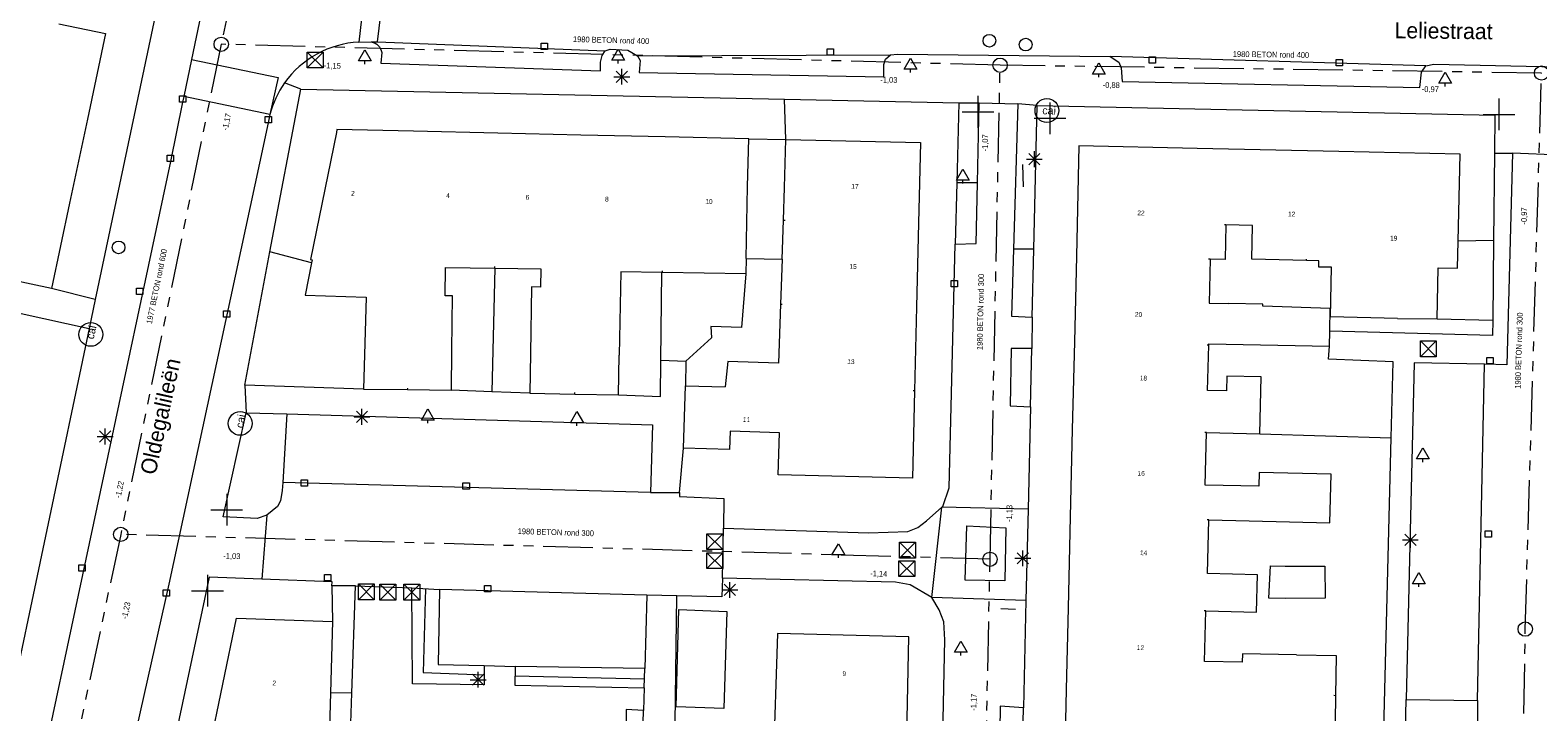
# Model space of a CAD drawing. Header units: millimetres. Extents: x 812 to 183790, y 13 to 580968.
# Tile 22 of 256: x 182647 to 182742, y 580400 to 580443. Entities that reach past the tile are written whole.
import ezdxf

# ---------------------------------------------------------------- set-up
doc = ezdxf.new("R2010")
doc.units = ezdxf.units.MM
doc.header["$LTSCALE"] = 5
doc.linetypes.add('DGN1', pattern=[336.0003, 0, -336.0003])
doc.linetypes.add('PHANTOM2', pattern=[1.25, 0.625, -0.125, 0.125, -0.125, 0.125, -0.125])
for name, color, linetype, lineweight in [('(presentatie) Code LVGOHA (lijn of vlak) (zonder attributen) niet in de presentatietabel', 7, 'Continuous', 0), ('000 BOB begin', 252, 'Continuous', 13), ('000 BOB eind', 252, 'Continuous', 13), ('000 Specificaties_S', 252, 'Continuous', 13), ('046 GEMENGD STELSEL', 252, 'PHANTOM2', 0), ('afsluitpaal', 252, 'Continuous', 9), ('beheer openbare ruimte groenbeheer', 252, 'Continuous', 9), ('beheer openbare ruimte wegbeheer', 252, 'Continuous', 9), ('boom', 252, 'Continuous', 9), ('brandkraan -put', 252, 'Continuous', 9), ('cai-kast', 252, 'Continuous', 9), ('Grens overig bouwwerk IMGEO uitbreiding populatie', 7, 'Continuous', 0), ('Hek overige scheiding', 252, 'Continuous', 9), ('hoofdgebouw', 252, 'Continuous', 9), ('huisnummerreeks BGT', 252, 'Continuous', 9), ('inspectie- rioolput', 252, 'Continuous', 9), ('kant verharding', 252, 'Continuous', 9), ('kolk', 252, 'Continuous', 9), ('lichtmast', 252, 'Continuous', 9), ('openbaar ruimte label', 252, 'Continuous', 9), ('verkeersbord', 252, 'Continuous', 9), ('waterleidingput', 252, 'Continuous', 9)]:
    doc.layers.add(name, color=color, linetype=linetype, lineweight=lineweight)
for name, color, linetype, lineweight, true_color in [('bijgebouw', 1, 'Continuous', 0, 0xff0000), ('dakrand', 1, 'Continuous', 0, 0xff0000), ('scheidingsmuur', 1, 'DGN1', 13, 0xff0000)]:
    doc.layers.add(name, color=color, linetype=linetype, lineweight=lineweight, true_color=true_color)
doc.styles.add('Arial Narrow', font='Arial Narrow.shx')
doc.styles.add('Styledgn000', font='dgn000.shx')

# ---------------------------------------------------------------- blocks, each defined once
blk = doc.blocks.new('LANTP588')
at = {"layer": 'lichtmast', "color": 251, "linetype": 'Continuous', "lineweight": 0, "true_color": 0x696969}
for p, q in [((-0.5, 0), (0.5, 0.001)), ((0.354, -0.354), (-0.354, 0.354)), ((-0.354, -0.354), (0.354, 0.354)), ((0, -0.5), (0, 0.5))]:
    blk.add_line(p, q, dxfattribs=at)
blk = doc.blocks.new('LANTP596')
at = {"layer": 'lichtmast', "color": 251, "linetype": 'Continuous', "lineweight": 0, "true_color": 0x696969}
for p, q in [((-0.5, 0), (0.5, 0.001)), ((0.354, -0.354), (-0.354, 0.354)), ((-0.354, -0.354), (0.354, 0.354)), ((0, -0.5), (0, 0.5))]:
    blk.add_line(p, q, dxfattribs=at)
blk = doc.blocks.new('LANTP600')
at = {"layer": 'lichtmast', "color": 251, "linetype": 'Continuous', "lineweight": 0, "true_color": 0x696969}
for p, q in [((-0.5, 0), (0.5, 0.001)), ((0.354, -0.354), (-0.354, 0.354)), ((-0.354, -0.354), (0.354, 0.354)), ((0, -0.5), (0, 0.5))]:
    blk.add_line(p, q, dxfattribs=at)
blk = doc.blocks.new('SKOLK1322')
at = {"layer": 'kolk', "color": 251, "linetype": 'Continuous', "lineweight": 0, "true_color": 0x696969, "flags": 128}
blk.add_lwpolyline([(-0.2, 0.4), (0.2, 0.4), (0.2, 0), (-0.2, 0), (-0.2, 0.4)], dxfattribs=at)
blk = doc.blocks.new('SKOLK1377')
at = {"layer": 'kolk', "color": 251, "linetype": 'Continuous', "lineweight": 0, "true_color": 0x696969, "flags": 128}
blk.add_lwpolyline([(-0.2, 0.4), (0.2, 0.4), (0.2, 0), (-0.2, 0), (-0.2, 0.4)], dxfattribs=at)
blk = doc.blocks.new('SKOLK1491')
at = {"layer": 'kolk', "color": 251, "linetype": 'Continuous', "lineweight": 0, "true_color": 0x696969, "flags": 128}
blk.add_lwpolyline([(-0.2, 0.4), (0.2, 0.4), (0.2, 0), (-0.2, 0), (-0.2, 0.4)], dxfattribs=at)
blk = doc.blocks.new('LANTP692')
at = {"layer": 'lichtmast', "color": 251, "linetype": 'Continuous', "lineweight": 0, "true_color": 0x696969}
for p, q in [((-0.5, 0), (0.5, 0.001)), ((0.354, -0.354), (-0.354, 0.354)), ((-0.354, -0.354), (0.354, 0.354)), ((0, -0.5), (0, 0.5))]:
    blk.add_line(p, q, dxfattribs=at)
blk = doc.blocks.new('HINDER410')
at = {"layer": 'afsluitpaal', "color": 251, "linetype": 'Continuous', "lineweight": 0, "true_color": 0x696969}
for p, q in [((-0.5, 0.5), (0.5, -0.5)), ((0.5, 0.5), (-0.5, -0.5))]:
    blk.add_line(p, q, dxfattribs=at)
at = {"layer": 'afsluitpaal', "color": 251, "linetype": 'Continuous', "lineweight": 0, "true_color": 0x696969, "flags": 128}
blk.add_lwpolyline([(-0.5, 0.5), (0.5, 0.5), (0.5, -0.5), (-0.5, -0.5), (-0.5, 0.5)], dxfattribs=at)
blk = doc.blocks.new('SKOLK1563')
at = {"layer": 'kolk', "color": 251, "linetype": 'Continuous', "lineweight": 0, "true_color": 0x696969, "flags": 128}
blk.add_lwpolyline([(-0.2, 0.4), (0.2, 0.4), (0.2, 0), (-0.2, 0), (-0.2, 0.4)], dxfattribs=at)
blk = doc.blocks.new('SKOLK1604')
at = {"layer": 'kolk', "color": 251, "linetype": 'Continuous', "lineweight": 0, "true_color": 0x696969, "flags": 128}
blk.add_lwpolyline([(-0.2, 0.4), (0.2, 0.4), (0.2, 0), (-0.2, 0), (-0.2, 0.4)], dxfattribs=at)
blk = doc.blocks.new('CAITR135')
at = {"layer": 'cai-kast', "color": 251, "linetype": 'Continuous', "lineweight": 0, "true_color": 0x696969}
blk.add_circle((0.023, -0.001), 0.75, dxfattribs=at)
at = {"layer": 'cai-kast', "color": 251, "linetype": 'Continuous', "lineweight": 0, "true_color": 0x696969, "insert": (0.16, -0.004), "char_height": 0.5, "attachment_point": 5, "rotation": 358.49087, "line_spacing_factor": 0.8, "style": 'Styledgn000'}
blk.add_mtext('{\\C251;cai}', dxfattribs=at)
blk = doc.blocks.new('CAITR139')
at = {"layer": 'cai-kast', "color": 251, "linetype": 'Continuous', "lineweight": 0, "true_color": 0x696969}
blk.add_circle((0.004, 0.023), 0.75, dxfattribs=at)
at = {"layer": 'cai-kast', "color": 251, "linetype": 'Continuous', "lineweight": 0, "true_color": 0x696969, "insert": (0.029, 0.158), "char_height": 0.5, "attachment_point": 5, "rotation": 79.41653, "line_spacing_factor": 0.8, "style": 'Styledgn000'}
blk.add_mtext('{\\C251;cai}', dxfattribs=at)
blk = doc.blocks.new('BOOM1331')
at = {"layer": 'boom', "color": 251, "linetype": 'Continuous', "lineweight": 0, "true_color": 0x696969}
blk.add_line((0, -0.433), (0, -0.233), dxfattribs=at)
at = {"layer": 'boom', "color": 251, "linetype": 'Continuous', "lineweight": 0, "true_color": 0x696969, "flags": 128}
blk.add_lwpolyline([(-0.4, -0.233), (0, 0.467), (0.4, -0.233), (-0.4, -0.233)], dxfattribs=at)
blk = doc.blocks.new('BOOM1380')
at = {"layer": 'boom', "color": 251, "linetype": 'Continuous', "lineweight": 0, "true_color": 0x696969}
blk.add_line((0, -0.433), (0, -0.233), dxfattribs=at)
at = {"layer": 'boom', "color": 251, "linetype": 'Continuous', "lineweight": 0, "true_color": 0x696969, "flags": 128}
blk.add_lwpolyline([(-0.4, -0.233), (0, 0.467), (0.4, -0.233), (-0.4, -0.233)], dxfattribs=at)
blk = doc.blocks.new('SKOLK1862')
at = {"layer": 'kolk', "color": 251, "linetype": 'Continuous', "lineweight": 0, "true_color": 0x696969, "flags": 128}
blk.add_lwpolyline([(-0.2, 0.4), (0.2, 0.4), (0.2, 0), (-0.2, 0), (-0.2, 0.4)], dxfattribs=at)
blk = doc.blocks.new('SKOLK1917')
at = {"layer": 'kolk', "color": 251, "linetype": 'Continuous', "lineweight": 0, "true_color": 0x696969, "flags": 128}
blk.add_lwpolyline([(-0.2, 0.4), (0.2, 0.4), (0.2, 0), (-0.2, 0), (-0.2, 0.4)], dxfattribs=at)
blk = doc.blocks.new('VERKB99')
at = {"layer": 'verkeersbord', "color": 251, "linetype": 'Continuous', "lineweight": 0, "true_color": 0x696969}
for p, q in [((0, 1), (0, -1)), ((-1, 0), (1, 0))]:
    blk.add_line(p, q, dxfattribs=at)
blk = doc.blocks.new('HINDER458')
at = {"layer": 'afsluitpaal', "color": 251, "linetype": 'Continuous', "lineweight": 0, "true_color": 0x696969}
for p, q in [((-0.5, 0.5), (0.5, -0.5)), ((0.5, 0.5), (-0.5, -0.5))]:
    blk.add_line(p, q, dxfattribs=at)
at = {"layer": 'afsluitpaal', "color": 251, "linetype": 'Continuous', "lineweight": 0, "true_color": 0x696969, "flags": 128}
blk.add_lwpolyline([(-0.5, 0.5), (0.5, 0.5), (0.5, -0.5), (-0.5, -0.5), (-0.5, 0.5)], dxfattribs=at)
blk = doc.blocks.new('BOOM1591')
at = {"layer": 'boom', "color": 251, "linetype": 'Continuous', "lineweight": 0, "true_color": 0x696969}
blk.add_line((0, -0.433), (0, -0.233), dxfattribs=at)
at = {"layer": 'boom', "color": 251, "linetype": 'Continuous', "lineweight": 0, "true_color": 0x696969, "flags": 128}
blk.add_lwpolyline([(-0.4, -0.233), (0, 0.467), (0.4, -0.233), (-0.4, -0.233)], dxfattribs=at)
blk = doc.blocks.new('BOOM1632')
at = {"layer": 'boom', "color": 251, "linetype": 'Continuous', "lineweight": 0, "true_color": 0x696969}
blk.add_line((0, -0.433), (0, -0.233), dxfattribs=at)
at = {"layer": 'boom', "color": 251, "linetype": 'Continuous', "lineweight": 0, "true_color": 0x696969, "flags": 128}
blk.add_lwpolyline([(-0.4, -0.233), (0, 0.467), (0.4, -0.233), (-0.4, -0.233)], dxfattribs=at)
blk = doc.blocks.new('BRANDK144')
at = {"layer": 'brandkraan -put', "color": 251, "linetype": 'Continuous', "lineweight": 0, "true_color": 0x696969}
blk.add_circle((0, 0), 0.4, dxfattribs=at)
blk = doc.blocks.new('HINDER491')
at = {"layer": 'afsluitpaal', "color": 251, "linetype": 'Continuous', "lineweight": 0, "true_color": 0x696969}
for p, q in [((-0.5, 0.5), (0.5, -0.5)), ((0.5, 0.5), (-0.5, -0.5))]:
    blk.add_line(p, q, dxfattribs=at)
at = {"layer": 'afsluitpaal', "color": 251, "linetype": 'Continuous', "lineweight": 0, "true_color": 0x696969, "flags": 128}
blk.add_lwpolyline([(-0.5, 0.5), (0.5, 0.5), (0.5, -0.5), (-0.5, -0.5), (-0.5, 0.5)], dxfattribs=at)
blk = doc.blocks.new('BOOM1786')
at = {"layer": 'boom', "color": 251, "linetype": 'Continuous', "lineweight": 0, "true_color": 0x696969}
blk.add_line((0, -0.433), (0, -0.233), dxfattribs=at)
at = {"layer": 'boom', "color": 251, "linetype": 'Continuous', "lineweight": 0, "true_color": 0x696969, "flags": 128}
blk.add_lwpolyline([(-0.4, -0.233), (0, 0.467), (0.4, -0.233), (-0.4, -0.233)], dxfattribs=at)
blk = doc.blocks.new('WATERP179')
at = {"layer": 'waterleidingput', "color": 251, "linetype": 'Continuous', "lineweight": 0, "true_color": 0x696969}
blk.add_circle((0, 0), 0.4, dxfattribs=at)
blk = doc.blocks.new('RIOOLP792')
at = {"layer": 'inspectie- rioolput', "color": 251, "linetype": 'Continuous', "lineweight": 0, "true_color": 0x696969}
blk.add_circle((0, 0), 0.9, dxfattribs=at)
blk = doc.blocks.new('SKOLK2381')
at = {"layer": 'kolk', "color": 251, "linetype": 'Continuous', "lineweight": 0, "true_color": 0x696969, "flags": 128}
blk.add_lwpolyline([(-0.2, 0.4), (0.2, 0.4), (0.2, 0), (-0.2, 0), (-0.2, 0.4)], dxfattribs=at)
blk = doc.blocks.new('HINDER512')
at = {"layer": 'afsluitpaal', "color": 251, "linetype": 'Continuous', "lineweight": 0, "true_color": 0x696969}
for p, q in [((-0.5, 0.5), (0.5, -0.5)), ((0.5, 0.5), (-0.5, -0.5))]:
    blk.add_line(p, q, dxfattribs=at)
at = {"layer": 'afsluitpaal', "color": 251, "linetype": 'Continuous', "lineweight": 0, "true_color": 0x696969, "flags": 128}
blk.add_lwpolyline([(-0.5, 0.5), (0.5, 0.5), (0.5, -0.5), (-0.5, -0.5), (-0.5, 0.5)], dxfattribs=at)
blk = doc.blocks.new('VERKB167')
at = {"layer": 'verkeersbord', "color": 251, "linetype": 'Continuous', "lineweight": 0, "true_color": 0x696969}
for p, q in [((0, 1), (0, -1)), ((-1, 0), (1, 0))]:
    blk.add_line(p, q, dxfattribs=at)
blk = doc.blocks.new('SKOLK2399')
at = {"layer": 'kolk', "color": 251, "linetype": 'Continuous', "lineweight": 0, "true_color": 0x696969, "flags": 128}
blk.add_lwpolyline([(-0.2, 0.4), (0.2, 0.4), (0.2, 0), (-0.2, 0), (-0.2, 0.4)], dxfattribs=at)
blk = doc.blocks.new('LANTP1151')
at = {"layer": 'lichtmast', "color": 251, "linetype": 'Continuous', "lineweight": 0, "true_color": 0x696969}
for p, q in [((-0.5, 0), (0.5, 0.001)), ((0.354, -0.354), (-0.354, 0.354)), ((-0.354, -0.354), (0.354, 0.354)), ((0, -0.5), (0, 0.5))]:
    blk.add_line(p, q, dxfattribs=at)
blk = doc.blocks.new('CAITR183')
at = {"layer": 'cai-kast', "color": 251, "linetype": 'Continuous', "lineweight": 0, "true_color": 0x696969}
blk.add_circle((0.005, 0.023), 0.75, dxfattribs=at)
at = {"layer": 'cai-kast', "color": 251, "linetype": 'Continuous', "lineweight": 0, "true_color": 0x696969, "insert": (0.034, 0.157), "char_height": 0.5, "attachment_point": 5, "rotation": 77.89397, "line_spacing_factor": 0.8, "style": 'Styledgn000'}
blk.add_mtext('{\\C251;cai}', dxfattribs=at)
blk = doc.blocks.new('BOOM2063')
at = {"layer": 'boom', "color": 251, "linetype": 'Continuous', "lineweight": 0, "true_color": 0x696969}
blk.add_line((0, -0.433), (0, -0.233), dxfattribs=at)
at = {"layer": 'boom', "color": 251, "linetype": 'Continuous', "lineweight": 0, "true_color": 0x696969, "flags": 128}
blk.add_lwpolyline([(-0.4, -0.233), (0, 0.467), (0.4, -0.233), (-0.4, -0.233)], dxfattribs=at)
blk = doc.blocks.new('RIOOLP885')
at = {"layer": 'inspectie- rioolput', "color": 251, "linetype": 'Continuous', "lineweight": 0, "true_color": 0x696969}
blk.add_circle((0, 0), 0.9, dxfattribs=at)
blk = doc.blocks.new('SKOLK2900')
at = {"layer": 'kolk', "color": 251, "linetype": 'Continuous', "lineweight": 0, "true_color": 0x696969, "flags": 128}
blk.add_lwpolyline([(-0.2, 0.4), (0.2, 0.4), (0.2, 0), (-0.2, 0), (-0.2, 0.4)], dxfattribs=at)
blk = doc.blocks.new('HINDER594')
at = {"layer": 'afsluitpaal', "color": 251, "linetype": 'Continuous', "lineweight": 0, "true_color": 0x696969}
for p, q in [((-0.5, 0.5), (0.5, -0.5)), ((0.5, 0.5), (-0.5, -0.5))]:
    blk.add_line(p, q, dxfattribs=at)
at = {"layer": 'afsluitpaal', "color": 251, "linetype": 'Continuous', "lineweight": 0, "true_color": 0x696969, "flags": 128}
blk.add_lwpolyline([(-0.5, 0.5), (0.5, 0.5), (0.5, -0.5), (-0.5, -0.5), (-0.5, 0.5)], dxfattribs=at)
blk = doc.blocks.new('BOOM2431')
at = {"layer": 'boom', "color": 251, "linetype": 'Continuous', "lineweight": 0, "true_color": 0x696969}
blk.add_line((0, -0.433), (0, -0.233), dxfattribs=at)
at = {"layer": 'boom', "color": 251, "linetype": 'Continuous', "lineweight": 0, "true_color": 0x696969, "flags": 128}
blk.add_lwpolyline([(-0.4, -0.233), (0, 0.467), (0.4, -0.233), (-0.4, -0.233)], dxfattribs=at)
blk = doc.blocks.new('SKOLK3073')
at = {"layer": 'kolk', "color": 251, "linetype": 'Continuous', "lineweight": 0, "true_color": 0x696969, "flags": 128}
blk.add_lwpolyline([(-0.2, 0.4), (0.2, 0.4), (0.2, 0), (-0.2, 0), (-0.2, 0.4)], dxfattribs=at)
blk = doc.blocks.new('LANTP1423')
at = {"layer": 'lichtmast', "color": 251, "linetype": 'Continuous', "lineweight": 0, "true_color": 0x696969}
for p, q in [((-0.5, 0), (0.5, 0.001)), ((0.354, -0.354), (-0.354, 0.354)), ((-0.354, -0.354), (0.354, 0.354)), ((0, -0.5), (0, 0.5))]:
    blk.add_line(p, q, dxfattribs=at)
blk = doc.blocks.new('LANTP1443')
at = {"layer": 'lichtmast', "color": 251, "linetype": 'Continuous', "lineweight": 0, "true_color": 0x696969}
for p, q in [((-0.5, 0), (0.5, 0.001)), ((0.354, -0.354), (-0.354, 0.354)), ((-0.354, -0.354), (0.354, 0.354)), ((0, -0.5), (0, 0.5))]:
    blk.add_line(p, q, dxfattribs=at)
blk = doc.blocks.new('SKOLK3269')
at = {"layer": 'kolk', "color": 251, "linetype": 'Continuous', "lineweight": 0, "true_color": 0x696969, "flags": 128}
blk.add_lwpolyline([(-0.2, 0.4), (0.2, 0.4), (0.2, 0), (-0.2, 0), (-0.2, 0.4)], dxfattribs=at)
blk = doc.blocks.new('SKOLK3475')
at = {"layer": 'kolk', "color": 251, "linetype": 'Continuous', "lineweight": 0, "true_color": 0x696969, "flags": 128}
blk.add_lwpolyline([(-0.2, 0.4), (0.2, 0.4), (0.2, 0), (-0.2, 0), (-0.2, 0.4)], dxfattribs=at)
blk = doc.blocks.new('HINDER673')
at = {"layer": 'afsluitpaal', "color": 251, "linetype": 'Continuous', "lineweight": 0, "true_color": 0x696969}
for p, q in [((-0.5, 0.5), (0.5, -0.5)), ((0.5, 0.5), (-0.5, -0.5))]:
    blk.add_line(p, q, dxfattribs=at)
at = {"layer": 'afsluitpaal', "color": 251, "linetype": 'Continuous', "lineweight": 0, "true_color": 0x696969, "flags": 128}
blk.add_lwpolyline([(-0.5, 0.5), (0.5, 0.5), (0.5, -0.5), (-0.5, -0.5), (-0.5, 0.5)], dxfattribs=at)
blk = doc.blocks.new('BOOM2873')
at = {"layer": 'boom', "color": 251, "linetype": 'Continuous', "lineweight": 0, "true_color": 0x696969}
blk.add_line((0, -0.433), (0, -0.233), dxfattribs=at)
at = {"layer": 'boom', "color": 251, "linetype": 'Continuous', "lineweight": 0, "true_color": 0x696969, "flags": 128}
blk.add_lwpolyline([(-0.4, -0.233), (0, 0.467), (0.4, -0.233), (-0.4, -0.233)], dxfattribs=at)
blk = doc.blocks.new('RIOOLP1148')
at = {"layer": 'inspectie- rioolput', "color": 251, "linetype": 'Continuous', "lineweight": 0, "true_color": 0x696969}
blk.add_circle((0, 0), 0.9, dxfattribs=at)
blk = doc.blocks.new('SKOLK3880')
at = {"layer": 'kolk', "color": 251, "linetype": 'Continuous', "lineweight": 0, "true_color": 0x696969, "flags": 128}
blk.add_lwpolyline([(-0.2, 0.4), (0.2, 0.4), (0.2, 0), (-0.2, 0), (-0.2, 0.4)], dxfattribs=at)
blk = doc.blocks.new('HINDER726')
at = {"layer": 'afsluitpaal', "color": 251, "linetype": 'Continuous', "lineweight": 0, "true_color": 0x696969}
for p, q in [((-0.5, 0.5), (0.5, -0.5)), ((0.5, 0.5), (-0.5, -0.5))]:
    blk.add_line(p, q, dxfattribs=at)
at = {"layer": 'afsluitpaal', "color": 251, "linetype": 'Continuous', "lineweight": 0, "true_color": 0x696969, "flags": 128}
blk.add_lwpolyline([(-0.5, 0.5), (0.5, 0.5), (0.5, -0.5), (-0.5, -0.5), (-0.5, 0.5)], dxfattribs=at)
blk = doc.blocks.new('VERKB354')
at = {"layer": 'verkeersbord', "color": 251, "linetype": 'Continuous', "lineweight": 0, "true_color": 0x696969}
for p, q in [((0, 1), (0, -1)), ((-1, 0), (1, 0))]:
    blk.add_line(p, q, dxfattribs=at)
blk = doc.blocks.new('BOOM3151')
at = {"layer": 'boom', "color": 251, "linetype": 'Continuous', "lineweight": 0, "true_color": 0x696969}
blk.add_line((0, -0.433), (0, -0.233), dxfattribs=at)
at = {"layer": 'boom', "color": 251, "linetype": 'Continuous', "lineweight": 0, "true_color": 0x696969, "flags": 128}
blk.add_lwpolyline([(-0.4, -0.233), (0, 0.467), (0.4, -0.233), (-0.4, -0.233)], dxfattribs=at)
blk = doc.blocks.new('BOOM3162')
at = {"layer": 'boom', "color": 251, "linetype": 'Continuous', "lineweight": 0, "true_color": 0x696969}
blk.add_line((0, -0.433), (0, -0.233), dxfattribs=at)
at = {"layer": 'boom', "color": 251, "linetype": 'Continuous', "lineweight": 0, "true_color": 0x696969, "flags": 128}
blk.add_lwpolyline([(-0.4, -0.233), (0, 0.467), (0.4, -0.233), (-0.4, -0.233)], dxfattribs=at)
blk = doc.blocks.new('SKOLK4018')
at = {"layer": 'kolk', "color": 251, "linetype": 'Continuous', "lineweight": 0, "true_color": 0x696969, "flags": 128}
blk.add_lwpolyline([(-0.2, 0.4), (0.2, 0.4), (0.2, 0), (-0.2, 0), (-0.2, 0.4)], dxfattribs=at)
blk = doc.blocks.new('RIOOLP1269')
at = {"layer": 'inspectie- rioolput', "color": 251, "linetype": 'Continuous', "lineweight": 0, "true_color": 0x696969}
blk.add_circle((0, 0), 0.9, dxfattribs=at)
blk = doc.blocks.new('VERKB376')
at = {"layer": 'verkeersbord', "color": 251, "linetype": 'Continuous', "lineweight": 0, "true_color": 0x696969}
for p, q in [((0, 1), (0, -1)), ((-1, 0), (1, 0))]:
    blk.add_line(p, q, dxfattribs=at)
blk = doc.blocks.new('BOOM3403')
at = {"layer": 'boom', "color": 251, "linetype": 'Continuous', "lineweight": 0, "true_color": 0x696969}
blk.add_line((0, -0.433), (0, -0.233), dxfattribs=at)
at = {"layer": 'boom', "color": 251, "linetype": 'Continuous', "lineweight": 0, "true_color": 0x696969, "flags": 128}
blk.add_lwpolyline([(-0.4, -0.233), (0, 0.467), (0.4, -0.233), (-0.4, -0.233)], dxfattribs=at)
blk = doc.blocks.new('SKOLK4240')
at = {"layer": 'kolk', "color": 251, "linetype": 'Continuous', "lineweight": 0, "true_color": 0x696969, "flags": 128}
blk.add_lwpolyline([(-0.2, 0.4), (0.2, 0.4), (0.2, 0), (-0.2, 0), (-0.2, 0.4)], dxfattribs=at)
blk = doc.blocks.new('RIOOLP1326')
at = {"layer": 'inspectie- rioolput', "color": 251, "linetype": 'Continuous', "lineweight": 0, "true_color": 0x696969}
blk.add_circle((0, 0), 0.9, dxfattribs=at)
blk = doc.blocks.new('LANTP1859')
at = {"layer": 'lichtmast', "color": 251, "linetype": 'Continuous', "lineweight": 0, "true_color": 0x696969}
for p, q in [((-0.5, 0), (0.5, 0.001)), ((0.354, -0.354), (-0.354, 0.354)), ((-0.354, -0.354), (0.354, 0.354)), ((0, -0.5), (0, 0.5))]:
    blk.add_line(p, q, dxfattribs=at)
blk = doc.blocks.new('HINDER796')
at = {"layer": 'afsluitpaal', "color": 251, "linetype": 'Continuous', "lineweight": 0, "true_color": 0x696969}
for p, q in [((-0.5, 0.5), (0.5, -0.5)), ((0.5, 0.5), (-0.5, -0.5))]:
    blk.add_line(p, q, dxfattribs=at)
at = {"layer": 'afsluitpaal', "color": 251, "linetype": 'Continuous', "lineweight": 0, "true_color": 0x696969, "flags": 128}
blk.add_lwpolyline([(-0.5, 0.5), (0.5, 0.5), (0.5, -0.5), (-0.5, -0.5), (-0.5, 0.5)], dxfattribs=at)
blk = doc.blocks.new('BOOM3449')
at = {"layer": 'boom', "color": 251, "linetype": 'Continuous', "lineweight": 0, "true_color": 0x696969}
blk.add_line((0, -0.433), (0, -0.233), dxfattribs=at)
at = {"layer": 'boom', "color": 251, "linetype": 'Continuous', "lineweight": 0, "true_color": 0x696969, "flags": 128}
blk.add_lwpolyline([(-0.4, -0.233), (0, 0.467), (0.4, -0.233), (-0.4, -0.233)], dxfattribs=at)
blk = doc.blocks.new('BRANDK330')
at = {"layer": 'brandkraan -put', "color": 251, "linetype": 'Continuous', "lineweight": 0, "true_color": 0x696969}
blk.add_circle((0, 0), 0.4, dxfattribs=at)
blk = doc.blocks.new('SKOLK4364')
at = {"layer": 'kolk', "color": 251, "linetype": 'Continuous', "lineweight": 0, "true_color": 0x696969, "flags": 128}
blk.add_lwpolyline([(-0.2, 0.4), (0.2, 0.4), (0.2, 0), (-0.2, 0), (-0.2, 0.4)], dxfattribs=at)
blk = doc.blocks.new('HINDER821')
at = {"layer": 'afsluitpaal', "color": 251, "linetype": 'Continuous', "lineweight": 0, "true_color": 0x696969}
for p, q in [((-0.5, 0.5), (0.5, -0.5)), ((0.5, 0.5), (-0.5, -0.5))]:
    blk.add_line(p, q, dxfattribs=at)
at = {"layer": 'afsluitpaal', "color": 251, "linetype": 'Continuous', "lineweight": 0, "true_color": 0x696969, "flags": 128}
blk.add_lwpolyline([(-0.5, 0.5), (0.5, 0.5), (0.5, -0.5), (-0.5, -0.5), (-0.5, 0.5)], dxfattribs=at)
blk = doc.blocks.new('VERKB441')
at = {"layer": 'verkeersbord', "color": 251, "linetype": 'Continuous', "lineweight": 0, "true_color": 0x696969}
for p, q in [((0, 1), (0, -1)), ((-1, 0), (1, 0))]:
    blk.add_line(p, q, dxfattribs=at)
blk = doc.blocks.new('SKOLK4594')
at = {"layer": 'kolk', "color": 251, "linetype": 'Continuous', "lineweight": 0, "true_color": 0x696969, "flags": 128}
blk.add_lwpolyline([(-0.2, 0.4), (0.2, 0.4), (0.2, 0), (-0.2, 0), (-0.2, 0.4)], dxfattribs=at)
blk = doc.blocks.new('RIOOLP1413')
at = {"layer": 'inspectie- rioolput', "color": 251, "linetype": 'Continuous', "lineweight": 0, "true_color": 0x696969}
blk.add_circle((0, 0), 0.9, dxfattribs=at)

msp = doc.modelspace()

# ---------------------------------------------------------------- linework, layer by layer
at = {"layer": '(presentatie) Code LVGOHA (lijn of vlak) (zonder attributen) niet in de presentatietabel', "color": 251, "lineweight": 0, "true_color": 0x696969, "flags": 128}
msp.add_lwpolyline([(182671.517, 580407.753), (182671.384, 580402.465), (182675.224, 580402.329)], dxfattribs=at)
at = {"layer": '(presentatie) Code LVGOHA (lijn of vlak) (zonder attributen) niet in de presentatietabel', "color": 251, "lineweight": 0, "true_color": 0x696969}
msp.add_lwpolyline([(182677.155, 580402.265), (182685.307, 580402.067)], dxfattribs=at)
at = {"layer": '046 GEMENGD STELSEL', "flags": 128}
for points in [[(182669.798, 580494.594), (182658.668, 580442.03)], [(182658.668, 580442.03), (182652.344, 580411.166)], [(182707.688, 580440.71), (182658.668, 580442.03)], [(182707.053, 580409.6), (182707.688, 580440.71)], [(182741.766, 580440.216), (182707.688, 580440.71)], [(182740.738, 580405.203), (182741.766, 580440.216)], [(182652.344, 580411.166), (182645.935, 580381.118)], [(182707.053, 580409.6), (182652.344, 580411.166)], [(182706.265, 580371.323), (182707.053, 580409.6)], [(182740.196, 580368.648), (182740.738, 580405.203)]]:
    msp.add_lwpolyline(points, dxfattribs=at)
at = {"layer": 'beheer openbare ruimte groenbeheer', "color": 251, "lineweight": 0, "true_color": 0x696969}
msp.add_lwpolyline([(182666.892, 580401.17), (182665.545, 580401.179)], dxfattribs=at)
at = {"layer": 'beheer openbare ruimte wegbeheer', "color": 251, "lineweight": 0, "true_color": 0x696969}
for points in [[(182668.502, 580442.178), (182682.841, 580441.621)], [(182684.873, 580441.309), (182700.782, 580441.354)], [(182734.476, 580440.675), (182714.605, 580441.254)], [(182663.672, 580439.198), (182662.654, 580439.594)], [(182710.02, 580438.169), (182708.8, 580438.275)], [(182738.809, 580435.178), (182739.944, 580435.165)], [(182650.741, 580425.956), (182650.35, 580424.134)], [(182737.732, 580400.704), (182738.178, 580421.876)], [(182660.146, 580420.553), (182660.241, 580418.824)], [(182685.686, 580413.802), (182662.539, 580414.436)], [(182703.392, 580407.186), (182704.03, 580412.873)], [(182667.113, 580407.92), (182670.67, 580407.806)], [(182685.458, 580407.347), (182672.398, 580407.698)], [(182675.226, 580402.909), (182677.157, 580402.852)]]:
    msp.add_lwpolyline(points, dxfattribs=at)
at = {"layer": 'bijgebouw', "color": 251, "lineweight": 0, "true_color": 0x696969, "flags": 128}
msp.add_lwpolyline([(182690.308, 580400.199), (182687.29, 580400.309), (182687.477, 580406.426), (182690.495, 580406.316), (182690.308, 580400.199)], dxfattribs=at)
at = {"layer": 'dakrand', "color": 251, "lineweight": 0, "true_color": 0x696969, "flags": 128}
for points in [[(182728.432, 580423.971), (182728.452, 580425.396), (182724.226, 580425.543), (182724.233, 580425.657), (182722.065, 580425.695)], [(182720.819, 580423.089), (182720.821, 580423.17), (182728.419, 580423.015)]]:
    msp.add_lwpolyline(points, dxfattribs=at)
at = {"layer": 'dakrand', "color": 251, "lineweight": 0, "true_color": 0x696969}
msp.add_lwpolyline([(182728.419, 580423.015), (182728.432, 580423.971)], dxfattribs=at)
at = {"layer": 'Grens overig bouwwerk IMGEO uitbreiding populatie', "color": 251, "lineweight": 0, "true_color": 0x696969, "flags": 128}
for points in [[(182725.63, 580407.13), (182724.592, 580407.157), (182724.702, 580409.19), (182725.62, 580409.16)], [(182725.62, 580409.16), (182728.13, 580409.17), (182728.14, 580407.14), (182725.63, 580407.13)]]:
    msp.add_lwpolyline(points, dxfattribs=at)
at = {"layer": 'Hek overige scheiding', "color": 251, "lineweight": 0, "true_color": 0x696969}
for points in [[(182694.21, 580436.03), (182694.112, 580438.567)], [(182709.162, 580433.048), (182709.126, 580434.452)], [(182664.353, 580428.26), (182661.735, 580428.954)], [(182675.879, 580427.926), (182675.698, 580420.142)], [(182686.327, 580422.138), (182686.398, 580427.661)], [(182724.034, 580417.498), (182732.301, 580417.245)], [(182687.515, 580413.796), (182687.77, 580416.6)], [(182665.639, 580407.926), (182665.67, 580405.69)], [(182707.735, 580406.501), (182708.658, 580406.463)]]:
    msp.add_lwpolyline(points, dxfattribs=at)
at = {"layer": 'Hek overige scheiding', "color": 251, "lineweight": 0, "true_color": 0x696969, "flags": 128}
msp.add_lwpolyline([(182691.694, 580427.569), (182691.417, 580424.204), (182689.486, 580424.262), (182689.534, 580423.55), (182687.902, 580422.081)], dxfattribs=at)
at = {"layer": 'hoofdgebouw', "color": 251, "lineweight": 0, "true_color": 0x696969, "flags": 128}
for points in [[(182648.45, 580443.32), (182651.39, 580442.7), (182650.247, 580437.322)], [(182670.777, 580436.558), (182665.94, 580436.67), (182665.93, 580436.47), (182664.29, 580428.47), (182664.39, 580428.45), (182664.353, 580428.26)], [(182694.21, 580436.03), (182702.67, 580435.85), (182702.552, 580430.773)], [(182720.085, 580435.469), (182712.65, 580435.63), (182712.488, 580428.688)], [(182736.51, 580429.638), (182736.64, 580435.11), (182729.002, 580435.276)], [(182721.901, 580430.665), (182721.85, 580428.469), (182720.904, 580428.492)], [(182726.965, 580428.407), (182723.528, 580428.488), (182723.578, 580430.625), (182721.901, 580430.665)], [(182735.19, 580424.73), (182735.25, 580427.96), (182736.47, 580427.94), (182736.51, 580429.638)], [(182664.353, 580428.26), (182663.96, 580426.22), (182667.78, 580426.11), (182667.63, 580420.32)], [(182720.904, 580428.492), (182720.839, 580425.724), (182722.065, 580425.695)], [(182732.69, 580424.77), (182728.473, 580424.869), (182728.546, 580427.984), (182727.745, 580428.003), (182727.754, 580428.389), (182726.965, 580428.407)], [(182673.19, 580422.75), (182673.231, 580426.189), (182672.756, 580426.195), (182672.777, 580427.963), (182675.879, 580427.926)], [(182675.879, 580427.926), (182678.774, 580427.891), (182678.76, 580426.738), (182678.19, 580426.745), (182678.14, 580422.55)], [(182686.398, 580427.661), (182683.811, 580427.706), (182683.72, 580422.46)], [(182693.875, 580425.666), (182693.751, 580421.952), (182690.551, 580422.053), (182690.38, 580420.45)], [(182724.034, 580417.498), (182724.119, 580421.085), (182721.949, 580421.136), (182721.927, 580420.208), (182720.751, 580420.236), (182720.819, 580423.089)], [(182702.307, 580420.196), (182702.18, 580414.7), (182693.71, 580414.92), (182693.8, 580417.57), (182690.69, 580417.67), (182690.66, 580416.51), (182687.77, 580416.6)], [(182720.824, 580412.077), (182728.445, 580411.898), (182728.517, 580414.958), (182723.987, 580415.065), (182723.967, 580414.195), (182720.604, 580414.275), (182720.682, 580417.577)], [(182720.628, 580406.342), (182723.831, 580406.273), (182723.882, 580408.619), (182720.744, 580408.693), (182720.824, 580412.077)], [(182665.34, 580393.77), (182662.47, 580393.84), (182662.56, 580397.47), (182657.91, 580397.58), (182659.62, 580405.89), (182665.67, 580405.69)], [(182726.35, 580403.58), (182722.941, 580403.654), (182722.929, 580403.113), (182720.559, 580403.164), (182720.628, 580406.342)], [(182701.778, 580396.436), (182701.95, 580404.71), (182693.68, 580404.93), (182693.4, 580396.61)], [(182726.35, 580403.58), (182728.84, 580403.54), (182728.801, 580401.009)], [(182728.801, 580401.009), (182728.75, 580397.74), (182726.26, 580397.78)]]:
    msp.add_lwpolyline(points, dxfattribs=at)
at = {"layer": 'hoofdgebouw', "color": 251, "lineweight": 0, "true_color": 0x696969}
for points in [[(182650.247, 580437.322), (182649.122, 580432.03)], [(182676.076, 580436.435), (182670.777, 580436.558)], [(182681.296, 580436.315), (182676.076, 580436.435)], [(182686.603, 580436.192), (182681.296, 580436.315)], [(182691.87, 580436.07), (182686.603, 580436.192)], [(182691.79, 580433.07), (182691.87, 580436.07)], [(182691.87, 580436.07), (182694.21, 580436.03)], [(182694.12, 580433.02), (182694.21, 580436.03)], [(182729.002, 580435.276), (182720.085, 580435.469)], [(182691.711, 580428.546), (182691.79, 580433.07)], [(182694.051, 580430.954), (182694.12, 580433.02)], [(182649.122, 580432.03), (182647.98, 580426.66)], [(182693.969, 580428.487), (182694.051, 580430.954)], [(182702.552, 580430.773), (182702.43, 580425.485)], [(182647.98, 580426.66), (182638.82, 580428.6)], [(182691.711, 580428.546), (182691.694, 580427.569)], [(182691.711, 580428.546), (182693.969, 580428.487)], [(182693.969, 580428.487), (182693.875, 580425.666)], [(182712.488, 580428.688), (182712.362, 580423.286)], [(182686.435, 580427.66), (182686.398, 580427.661)], [(182691.694, 580427.569), (182686.435, 580427.66)], [(182702.43, 580425.485), (182702.307, 580420.196)], [(182732.69, 580424.77), (182735.19, 580424.73)], [(182673.16, 580420.24), (182673.19, 580422.75)], [(182678.14, 580422.55), (182678.1, 580420.05)], [(182712.362, 580423.286), (182712.234, 580417.774)], [(182683.68, 580419.96), (182683.72, 580422.46)], [(182667.63, 580420.32), (182670.4, 580420.28)], [(182670.4, 580420.28), (182673.16, 580420.24)], [(182678.1, 580420.05), (182680.919, 580420.005)], [(182680.919, 580420.005), (182683.68, 580419.96)], [(182687.77, 580416.6), (182687.89, 580420.53)], [(182687.89, 580420.53), (182690.38, 580420.45)], [(182712.234, 580417.774), (182712.106, 580412.28)], [(182720.682, 580417.577), (182724.034, 580417.498)], [(182712.106, 580412.28), (182711.972, 580406.544)], [(182711.972, 580406.544), (182711.853, 580401.404)], [(182665.67, 580405.69), (182665.545, 580401.179)], [(182665.545, 580401.179), (182665.443, 580397.505)], [(182711.853, 580401.404), (182711.716, 580395.544)]]:
    msp.add_lwpolyline(points, dxfattribs=at)
at = {"layer": 'kant verharding', "color": 251, "lineweight": 0, "true_color": 0x696969}
for points in [[(182658.8, 580464.08), (182650.741, 580425.956), (182647.98, 580426.66)], [(182656.789, 580441.076), (182656.316, 580438.745)], [(182667.63, 580420.32), (182660.146, 580420.553), (182661.735, 580428.954), (182663.672, 580439.198), (182694.112, 580438.567), (182705.09, 580438.339), (182704.966, 580433.307), (182704.87, 580429.438)], [(182705.09, 580438.339), (182706.361, 580438.335)], [(182706.256, 580433.303), (182704.966, 580433.307)], [(182738.748, 580429.68), (182736.51, 580429.638)], [(182709.816, 580429.121), (182708.523, 580429.125)], [(182709.592, 580419.208), (182709.675, 580422.868)], [(182678.1, 580420.05), (182675.698, 580420.142), (182673.16, 580420.24)], [(182661.544, 580412.384), (182661.219, 580408.348)], [(182709.446, 580412.751), (182704.03, 580412.873)], [(182690.208, 580408.4), (182690.271, 580411.553)], [(182687.21, 580397.68), (182687.34, 580407.3)], [(182709.317, 580407.009), (182703.392, 580407.186)], [(182685.291, 580401.502), (182685.326, 580402.721)], [(182733.201, 580398.867), (182733.246, 580400.771)], [(182685.16, 580396.926), (182685.25, 580400.081)]]:
    msp.add_lwpolyline(points, dxfattribs=at)
at = {"layer": 'kant verharding', "color": 251, "lineweight": 0, "true_color": 0x696969, "flags": 128}
for points in [[(182659.635, 580454.648), (182656.789, 580441.076), (182662.246, 580439.94), (182661.729, 580437.605), (182656.316, 580438.745), (182656.24, 580438.387), (182655.469, 580434.655), (182646.196, 580391.067)], [(182668.103, 580442.174), (182668.502, 580442.178), (182669.109, 580447.201)], [(182662.787, 580418.749), (182662.539, 580414.436), (182662.51, 580413.936), (182662.406, 580413.275), (182662.201, 580412.92), (182661.544, 580412.384), (182660.928, 580412.162), (182658.794, 580412.271), (182660.241, 580418.824), (182662.787, 580418.749), (182685.803, 580418.073), (182685.686, 580413.802), (182687.515, 580413.796), (182687.514, 580413.542), (182690.309, 580413.43), (182690.271, 580411.553), (182699.399, 580411.263), (182701.889, 580411.355), (182702.5, 580411.607), (182703.061, 580412.012), (182704.03, 580412.873), (182704.081, 580412.924), (182704.492, 580414.091), (182704.87, 580429.438), (182706.176, 580429.49), (182706.256, 580433.303), (182706.361, 580438.335), (182708.8, 580438.275), (182708.523, 580429.125), (182708.395, 580424.906), (182709.716, 580424.851), (182709.675, 580422.868), (182708.387, 580422.873), (182708.323, 580419.263), (182709.592, 580419.208), (182709.446, 580412.751), (182709.317, 580407.009), (182709.164, 580400.251)], [(182709.716, 580424.851), (182709.816, 580429.121), (182710.02, 580438.169), (182738.835, 580437.558), (182738.809, 580435.178), (182738.748, 580429.68), (182738.693, 580424.647)], [(182742.942, 580435.053), (182739.944, 580435.165), (182739.59, 580421.846), (182738.178, 580421.876), (182733.745, 580421.969), (182733.246, 580400.771), (182737.732, 580400.704), (182737.725, 580398.823), (182733.201, 580398.867), (182731.83, 580398.88), (182729.39, 580398.904), (182729.3, 580388.431), (182732.257, 580388.333), (182737.838, 580388.147), (182737.685, 580382.101), (182740.257, 580382.041), (182740.077, 580375.277), (182742.863, 580375.215)], [(182644.63, 580425.39), (182650.35, 580424.134), (182645.025, 580398.766), (182643.168, 580390.033), (182643.009, 580389.35), (182642.844, 580388.64), (182642.48, 580388.241), (182641.915, 580387.896), (182641.047, 580387.709), (182639.978, 580387.628), (182618.039, 580391.342), (182595.598, 580395.142), (182594.435, 580395.469), (182593.529, 580395.893), (182592.776, 580396.416), (182592.08, 580397.192), (182591.388, 580398.171), (182590.818, 580400.216), (182590.788, 580401.284), (182591.22, 580404.3)], [(182735.19, 580424.73), (182738.693, 580424.647), (182738.682, 580423.68), (182728.432, 580423.971)], [(182731.83, 580398.88), (182732.301, 580417.245), (182732.424, 580422.025), (182728.359, 580422.191), (182728.419, 580423.015)], [(182683.68, 580419.96), (182686.318, 580419.85), (182686.327, 580422.138), (182687.902, 580422.081), (182687.89, 580420.53)], [(182707.977, 580408.233), (182705.487, 580408.292), (182705.601, 580411.698), (182708.04, 580411.588), (182707.977, 580408.233)], [(182665.443, 580397.505), (182666.768, 580397.398), (182666.892, 580401.17), (182667.113, 580407.92), (182665.639, 580407.926), (182665.64, 580408.18), (182661.219, 580408.348), (182657.915, 580408.462), (182652.018, 580380.674), (182651.965, 580380.166), (182652.066, 580379.911), (182652.471, 580379.554), (182653.995, 580379.243), (182653.904, 580377.85), (182651.428, 580377.952), (182650.921, 580375.42), (182653.735, 580375.261), (182653.507, 580371.766), (182653.338, 580369.184)], [(182703.819, 580385.424), (182704.202, 580404.535), (182704.155, 580405.653), (182703.853, 580406.417), (182703.392, 580407.186), (182702.029, 580408), (182701.115, 580408.155), (182690.208, 580408.4), (182690.184, 580407.228), (182687.34, 580407.3), (182685.458, 580407.347), (182685.326, 580402.721), (182677.157, 580402.852), (182677.153, 580401.682), (182685.291, 580401.502), (182685.25, 580400.081), (182684.161, 580400.132), (182684.149, 580396.93)]]:
    msp.add_lwpolyline(points, dxfattribs=at)
for points in [[(182667.912, 580447.334), (182667.319, 580442.167), (182668.103, 580442.174, -0.328834), (182668.774, 580441.51), (182668.72, 580440.846), (182682.532, 580440.351), (182682.534, 580440.911), (182682.637, 580441.317), (182682.841, 580441.621), (182683.147, 580441.722), (182684.265, 580441.667), (182684.873, 580441.309), (182685.025, 580441.003), (182684.971, 580440.241), (182700.37, 580439.983), (182700.373, 580440.745), (182700.476, 580441.101), (182700.782, 580441.354), (182701.239, 580441.403), (182714.605, 580441.254), (182715.163, 580440.896), (182715.314, 580440.54), (182715.362, 580439.675), (182734.115, 580439.304), (182734.22, 580440.269), (182734.476, 580440.675), (182734.984, 580440.775), (182748.553, 580440.472)], [(182667.319, 580442.167, 0.229098), (182662.654, 580439.594, 0.089948), (182661.729, 580437.605), (182661.63, 580437.078), (182661.083, 580434.535), (182655.372, 580408.023), (182650.193, 580384.94), (182647.127, 580368.528), (182647.386, 580368.496), (182648.597, 580368.347), (182650.564, 580366.778), (182651.99, 580365.64)]]:
    msp.add_lwpolyline(points, format="xyb", dxfattribs=at)
for points in [[(182675.221, 580401.689), (182670.698, 580401.756), (182670.67, 580407.806), (182672.398, 580407.698), (182672.329, 580402.971), (182675.226, 580402.909)], [(182709.164, 580400.251), (182707.693, 580400.354), (182707.625, 580395.778), (182709.063, 580395.773)]]:
    msp.add_lwpolyline(points, close=True, dxfattribs=at)
at = {"layer": 'scheidingsmuur', "color": 251, "lineweight": 0, "ltscale": 0.1, "true_color": 0x696969}
for points in [[(182641.084, 580439.263), (182650.247, 580437.322)], [(182670.4, 580420.28), (182670.777, 580436.558)], [(182675.879, 580427.926), (182676.076, 580436.435)], [(182680.919, 580420.005), (182681.296, 580436.315)], [(182686.435, 580427.66), (182686.603, 580436.192)], [(182639.96, 580433.97), (182649.122, 580432.03)], [(182694.051, 580430.954), (182702.552, 580430.773)], [(182720.904, 580428.492), (182712.488, 580428.688)], [(182693.875, 580425.666), (182702.43, 580425.485)], [(182720.819, 580423.089), (182712.362, 580423.286)], [(182702.307, 580420.196), (182690.38, 580420.45)], [(182720.682, 580417.577), (182712.234, 580417.774)], [(182720.824, 580412.077), (182712.106, 580412.28)], [(182720.628, 580406.342), (182711.972, 580406.544)], [(182728.801, 580401.009), (182711.853, 580401.404)]]:
    msp.add_lwpolyline(points, dxfattribs=at)
at = {"layer": 'scheidingsmuur', "color": 251, "lineweight": 0, "ltscale": 0.1, "true_color": 0x696969, "flags": 128}
for points in [[(182721.901, 580430.665), (182720.033, 580430.729), (182720.085, 580435.469)], [(182726.965, 580428.407), (182727.022, 580430.601), (182728.941, 580430.55), (182729.002, 580435.276)]]:
    msp.add_lwpolyline(points, dxfattribs=at)

# ---------------------------------------------------------------- block references
at = {"color": 251, "linetype": 'Continuous', "lineweight": 0, "true_color": 0x696969, "xscale": 0.5, "yscale": 0.5}
for name, p in [('RIOOLP792', (182658.668, 580442.03)), ('RIOOLP1413', (182707.688, 580440.71)), ('RIOOLP1148', (182741.766, 580440.216)), ('RIOOLP1269', (182652.344, 580411.166)), ('RIOOLP1326', (182707.053, 580409.6)), ('RIOOLP885', (182740.738, 580405.203))]:
    msp.add_blockref(name, p, dxfattribs=at)
at = {"color": 251, "linetype": 'Continuous', "lineweight": 0, "true_color": 0x696969}
for name, p in [('BRANDK144', (182707.018, 580442.252)), ('HINDER796', (182664.582, 580441.035)), ('BOOM2063', (182667.712, 580441.219)), ('SKOLK4364', (182679.008, 580441.692)), ('BOOM1632', (182683.649, 580441.252)), ('SKOLK1604', (182696.996, 580441.348)), ('WATERP179', (182709.297, 580442.009)), ('BOOM2431', (182702.042, 580440.687)), ('BOOM3403', (182713.896, 580440.388)), ('SKOLK1491', (182717.264, 580440.845)), ('SKOLK3475', (182729.033, 580440.672)), ('LANTP1443', (182683.886, 580439.986)), ('BOOM3449', (182735.693, 580439.807)), ('SKOLK1377', (182656.24, 580438.387)), ('VERKB376', (182706.291, 580437.773)), ('VERKB354', (182710.822, 580437.372)), ('CAITR135', (182710.614, 580437.859)), ('VERKB167', (182739.081, 580437.613)), ('SKOLK4018', (182661.63, 580437.078)), ('SKOLK2900', (182655.469, 580434.655)), ('LANTP600', (182709.845, 580434.791)), ('BOOM3151', (182705.344, 580433.703)), ('BRANDK330', (182652.206, 580429.24)), ('SKOLK4240', (182653.535, 580426.276)), ('SKOLK1917', (182704.805, 580426.761)), ('CAITR183', (182650.455, 580423.737)), ('SKOLK3073', (182659.004, 580424.853)), ('HINDER821', (182734.642, 580422.856)), ('SKOLK1322', (182738.521, 580421.9)), ('CAITR139', (182659.86, 580418.134)), ('LANTP692', (182667.527, 580418.571)), ('BOOM1380', (182671.663, 580418.595)), ('BOOM1331', (182681.059, 580418.429)), ('LANTP588', (182651.368, 580417.337)), ('BOOM1786', (182734.299, 580416.154)), ('SKOLK1563', (182663.9, 580414.209)), ('SKOLK3269', (182674.083, 580414.02)), ('VERKB99', (182659.011, 580412.722)), ('HINDER673', (182689.74, 580410.706)), ('LANTP1423', (182733.51, 580410.829)), ('SKOLK1862', (182738.413, 580410.983)), ('BOOM2873', (182697.507, 580410.113)), ('HINDER726', (182701.865, 580410.176)), ('SKOLK2381', (182649.901, 580408.841)), ('HINDER410', (182689.731, 580409.509)), ('HINDER491', (182701.823, 580409.007)), ('LANTP1151', (182709.119, 580409.66)), ('VERKB441', (182657.805, 580407.619)), ('SKOLK4594', (182665.363, 580408.24)), ('BOOM1591', (182734.05, 580408.296)), ('SKOLK3880', (182655.203, 580407.274)), ('HINDER594', (182667.803, 580407.55)), ('HINDER512', (182669.148, 580407.528)), ('HINDER458', (182670.668, 580407.527)), ('SKOLK2399', (182675.44, 580407.542)), ('LANTP1859', (182690.68, 580407.668)), ('BOOM3162', (182705.225, 580403.973)), ('LANTP596', (182674.843, 580402.016))]:
    msp.add_blockref(name, p, dxfattribs=at)

# ---------------------------------------------------------------- texts
at = {"layer": '000 BOB begin', "char_height": 0.36, "attachment_point": 5, "line_spacing_factor": 0.6, "style": 'Arial Narrow'}
for s, insert, rotation in [('-1,03', (182700.686, 580439.759), 358.28113), ('-0,97', (182734.765, 580439.165), 359.42704), ('-1,17', (182659.041, 580437.139), 78.49522), ('-1,13', (182708.299, 580412.485), 88.80846), ('-1,14', (182700.051, 580408.662), 358.28113), ('-1,23', (182652.706, 580406.375), 77.92226)]:
    msp.add_mtext(s, dxfattribs=dict(at, insert=insert, rotation=rotation))
at = {"layer": '000 BOB eind', "char_height": 0.36, "attachment_point": 5, "line_spacing_factor": 0.6, "style": 'Arial Narrow'}
for s, insert, rotation in [('-1,15', (182665.66, 580440.648), 358.28113), ('-0,88', (182714.685, 580439.427), 359.42704), ('-1,07', (182706.775, 580435.818), 88.80846), ('-0,97', (182740.698, 580431.214), 88.2355), ('-1,22', (182652.298, 580413.991), 78.49522), ('-1,03', (182659.336, 580409.771), 358.28113), ('-1,17', (182706.055, 580400.598), 88.80846)]:
    msp.add_mtext(s, dxfattribs=dict(at, insert=insert, rotation=rotation))
at = {"layer": '000 Specificaties_S', "char_height": 0.36, "attachment_point": 5, "line_spacing_factor": 0.6, "style": 'Arial Narrow'}
for s, insert, rotation in [('1980 BETON rond 400', (182683.206, 580442.286), 358.45752), ('1980 BETON rond 400', (182724.736, 580441.38), 359.16949), ('1977 BETON rond 600', (182654.608, 580426.781), 78.42043), ('1980 BETON rond 300', (182706.454, 580425.174), 88.83067), ('1980 BETON rond 300', (182740.336, 580422.738), 88.31825), ('1980 BETON rond 300', (182679.726, 580411.299), 358.3604)]:
    msp.add_mtext(s, dxfattribs=dict(at, insert=insert, rotation=rotation))
at = {"layer": 'huisnummerreeks BGT', "color": 251, "linetype": 'Continuous', "lineweight": 0, "true_color": 0x696969, "char_height": 0.3, "attachment_point": 5, "line_spacing_factor": 0.8, "style": 'Styledgn000'}
for s, insert, rotation in [('{\\C251;17}', (182698.554, 580433.081), 358.7), ('{\\C251;2}', (182666.957, 580432.645), 358.7), ('{\\C251;4}', (182672.941, 580432.507), 358.7), ('{\\C251;6}', (182677.942, 580432.391), 358.7), ('{\\C251;8}', (182682.939, 580432.275), 358.7), ('{\\C251;10}', (182689.361, 580432.127), 358.7), ('{\\C251;22}', (182716.553, 580431.407), 358.7), ('{\\C251;12}', (182726.037, 580431.339), 358.8), ('{\\C251;19}', (182732.462, 580429.817), 358.7), ('{\\C251;15}', (182698.437, 580428.036), 358.7), ('{\\C251;20}', (182716.403, 580425.014), 358.7), ('{\\C251;13}', (182698.298, 580422.039), 358.7), ('{\\C251;18}', (182716.714, 580421.007), 358.6), ('{\\C251;11}', (182691.73, 580418.39), 358.3), ('{\\C251;16}', (182716.566, 580415.01), 358.6), ('{\\C251;14}', (182716.718, 580410.006), 358.6), ('{\\C251;12}', (182716.526, 580404.032), 358.8), ('{\\C251;2}', (182662.009, 580401.809), 358.2), ('{\\C251;9}', (182697.883, 580402.391), 358.8)]:
    msp.add_mtext(s, dxfattribs=dict(at, insert=insert, rotation=rotation))
at = {"layer": 'openbaar ruimte label', "color": 251, "linetype": 'Continuous', "lineweight": 0, "true_color": 0x696969, "char_height": 1, "attachment_point": 5, "line_spacing_factor": 0.8, "style": 'Styledgn000'}
for s, insert, rotation in [('{\\C251;Leliestraat}', (182735.599, 580442.869), 359.3), ('{\\C251;Oldegalileën}', (182654.983, 580418.569), 77.6)]:
    msp.add_mtext(s, dxfattribs=dict(at, insert=insert, rotation=rotation))

doc.saveas('drawing.dxf')
